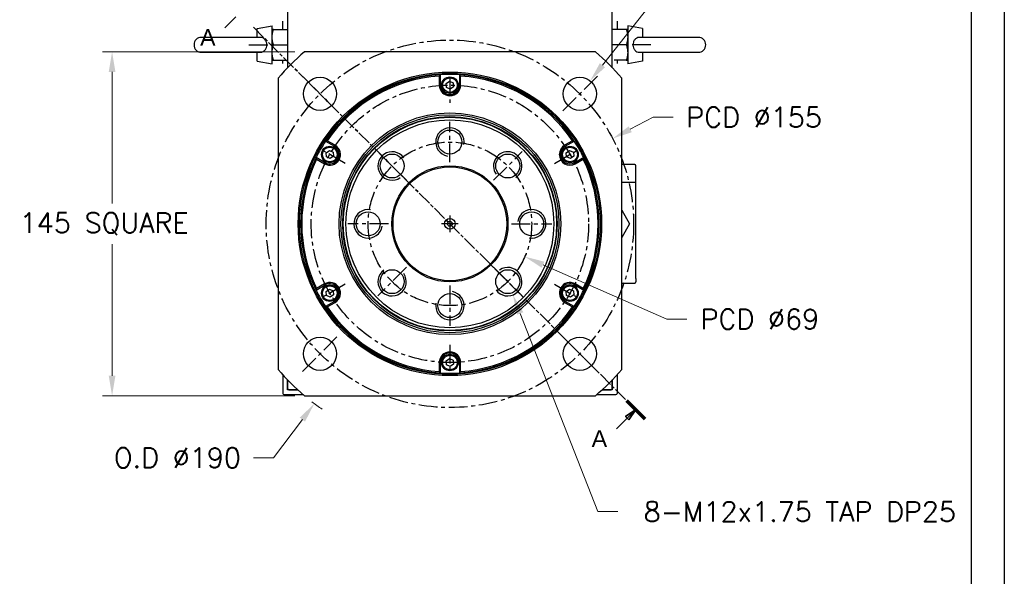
# Model space of a CAD drawing. Extents: x 52767 to 54452, y 14094 to 15292.
# Tile 4 of 8: x 54034 to 54449, y 14412 to 14647. Entities that reach past the tile are written whole.
import ezdxf

# ---------------------------------------------------------------- set-up
doc = ezdxf.new("R2010")
doc.units = 0
doc.header["$LTSCALE"] = 25.4
doc.linetypes.add('CENTER', pattern=[2, 1.25, -0.25, 0.25, -0.25])
doc.linetypes.add('CHAIN', pattern=[0.3543, 0.2362, -0.0295, 0.0591, -0.0295])
doc.layers.get('0').update_dxf_attribs({"linetype": 'CONTINUOUS'})
doc.layers.get('Defpoints').update_dxf_attribs({"linetype": 'CONTINUOUS'})
doc.layers.add('ATA-CENTER', color=133, linetype='CENTER')
for name, color, linetype, lineweight in [('ATA-DIM', 252, 'CONTINUOUS', 25), ('ATA-SECTION', 3, 'CONTINUOUS', 35), ('ATA-Thread', 3, 'CONTINUOUS', 25)]:
    doc.layers.add(name, color=color, linetype=linetype, lineweight=lineweight)
doc.styles.get("Standard").update_dxf_attribs({"font": 'simplex.shx'})
doc.styles.add('주 문자 (ISO)', font='arial.ttf')
doc.dimstyles.new('ata_A1', dxfattribs={"dimtxt": 4.2, "dimasz": 4.2, "dimexe": 2, "dimexo": 2, "dimgap": 2, "dimtad": 0, "dimtih": 1, "dimtoh": 1, "dimdec": 6, "dimdsep": 46, "dimtxsty": 'Standard', "dimcen": 0, "dimclrd": 252, "dimclre": 252, "dimclrt": 4, "dimadec": 6, "dimazin": 2, "dimtfac": 1, "dimtdec": 6, "dimtofl": 0, "dimtmove": 0, "dimatfit": 3, "dimfxl": 0, "dimtolj": 1, "dimtzin": 0, "dimlwd": 0, "dimlwe": 0, "dimarcsym": 0})

# ---------------------------------------------------------------- blocks, each defined once
blk = doc.blocks.new('*D12645')
at = {"layer": 'ATA-DIM', "color": 252, "lineweight": 0}
for p, q in [((54306.7, 14520.22), (54254.42, 14543.16)), ((54315.15, 14520.22), (54306.7, 14520.22))]:
    blk.add_line(p, q, dxfattribs=at)
at = {"layer": 'ATA-DIM', "color": 252}
blk.add_solid([(54254.98, 14544.45), (54253.86, 14541.88), (54246.73, 14546.54)], dxfattribs=at)
at = {"layer": 'Defpoints', "color": 0}
for p in [(54183.55, 14574.27), (54246.73, 14546.54)]:
    blk.add_point(p, dxfattribs=at)
at = {"layer": 'ATA-DIM', "color": 4, "insert": (54345.9, 14520.22), "char_height": 8.4, "attachment_point": 5}
blk.add_mtext('PCD %%c69', dxfattribs=at)
blk = doc.blocks.new('*D12643')
at = {"layer": 'ATA-DIM', "color": 252, "lineweight": 0}
for p, q in [((54308.6, 14664.1), (54279.49, 14627.28)), ((54317.02, 14664.1), (54308.6, 14664.1))]:
    blk.add_line(p, q, dxfattribs=at)
at = {"layer": 'ATA-DIM', "color": 252}
blk.add_solid([(54278.39, 14628.15), (54280.59, 14626.42), (54274.28, 14620.7)], dxfattribs=at)
at = {"layer": 'Defpoints', "color": 0}
for p in [(54274.28, 14620.7), (54265.6, 14609.71)]:
    blk.add_point(p, dxfattribs=at)
at = {"layer": 'ATA-DIM', "color": 4, "insert": (54360, 14664.1), "char_height": 8.4, "attachment_point": 5}
blk.add_mtext('4-%%c14 THRU', dxfattribs=at)
blk = doc.blocks.new('*D12646')
at = {"layer": 'ATA-DIM', "color": 252, "lineweight": 0}
for p, q in [((54277.55, 14439.01), (54244.79, 14522.6)), ((54285.97, 14439.01), (54277.55, 14439.01))]:
    blk.add_line(p, q, dxfattribs=at)
at = {"layer": 'ATA-DIM', "color": 252}
blk.add_solid([(54246.09, 14523.11), (54243.48, 14522.09), (54241.72, 14530.42)], dxfattribs=at)
at = {"layer": 'Defpoints', "color": 0}
for p in [(54237.34, 14541.59), (54241.72, 14530.42)]:
    blk.add_point(p, dxfattribs=at)
at = {"layer": 'ATA-DIM', "color": 4, "insert": (54362.75, 14439.01), "char_height": 8.4, "attachment_point": 5}
blk.add_mtext('8-M12x1.75 TAP DP25', dxfattribs=at)
blk = doc.blocks.new('*D12649')
at = {"layer": 'ATA-DIM', "color": 252, "lineweight": 0}
for p, q in [((54149.75, 14632.9), (54068.62, 14632.9)), ((54072.62, 14624.5), (54072.62, 14568.98)), ((54072.62, 14496.3), (54072.62, 14551.83)), ((54149.75, 14487.9), (54068.62, 14487.9))]:
    blk.add_line(p, q, dxfattribs=at)
at = {"layer": 'ATA-DIM', "color": 252}
for points in [[(54074.02, 14624.5), (54071.22, 14624.5), (54072.62, 14632.9)], [(54071.22, 14496.3), (54074.02, 14496.3), (54072.62, 14487.9)]]:
    blk.add_solid(points, dxfattribs=at)
at = {"layer": 'Defpoints', "color": 0}
for p in [(54153.75, 14632.9), (54072.62, 14487.9), (54153.75, 14487.9)]:
    blk.add_point(p, dxfattribs=at)
at = {"layer": 'ATA-DIM', "color": 4, "insert": (54033.64, 14564.98), "char_height": 8.4, "attachment_point": 1}
blk.add_mtext('\\A1;145 SQUARE', dxfattribs=at)
blk = doc.blocks.new('*D12648')
at = {"layer": 'ATA-DIM', "color": 252, "lineweight": 0}
for p, q in [((54300.86, 14605.34), (54291.22, 14600.28)), ((54309.26, 14605.34), (54300.86, 14605.34))]:
    blk.add_line(p, q, dxfattribs=at)
at = {"layer": 'ATA-DIM', "color": 252}
blk.add_solid([(54290.57, 14601.52), (54291.87, 14599.04), (54283.78, 14596.38)], dxfattribs=at)
at = {"layer": 'Defpoints', "color": 0}
for p in [(54283.78, 14596.38), (54146.5, 14524.42)]:
    blk.add_point(p, dxfattribs=at)
at = {"layer": 'ATA-DIM', "color": 4, "insert": (54343.46, 14605.34), "char_height": 8.4, "attachment_point": 5}
blk.add_mtext('PCD %%c155', dxfattribs=at)
blk = doc.blocks.new('*D12647')
at = {"layer": 'ATA-DIM', "color": 252, "lineweight": 0}
for p, q in [((54140.76, 14461.73), (54152.9, 14477.83)), ((54132.34, 14461.73), (54140.76, 14461.73))]:
    blk.add_line(p, q, dxfattribs=at)
blk.add_arc((54215.14, 14560.4), 95, 232.156, 235.4049, dxfattribs=at)
at = {"layer": 'ATA-DIM', "color": 252}
blk.add_solid([(54154.02, 14476.99), (54151.78, 14478.68), (54157.95, 14484.54)], dxfattribs=at)
at = {"layer": 'Defpoints', "color": 0}
for p in [(54215.14, 14560.4), (54157.95, 14484.54)]:
    blk.add_point(p, dxfattribs=at)
at = {"layer": 'ATA-DIM', "color": 4, "insert": (54100.16, 14461.73), "char_height": 8.4, "attachment_point": 5}
blk.add_mtext('O.D %%C190', dxfattribs=at)
blk = doc.blocks.new('ata-Border-A1-002')
at = {"color": 253, "ltscale": 0.5}
blk.add_line((841, 594), (841, 0), dxfattribs=at)
blk.add_line((834, 585), (834, 9))

msp = doc.modelspace()

# ---------------------------------------------------------------- linework, layer by layer
for p, q in [((54146.6370386, 14772.9031596), (54146.6370386, 14626.2267875)), ((54283.6370386, 14626.2267875), (54283.6370386, 14772.9031596)), ((54133.8370386, 14642.7922996), (54140.1370386, 14643.9031596)), ((54133.8370386, 14639.0531596), (54133.8370386, 14642.7922996)), ((54140.1370386, 14627.9031596), (54140.1370386, 14643.9031596)), ((54140.7175951, 14642.4031596), (54146.6370386, 14642.4031596)), ((54144.6370386, 14642.4031596), (54144.6370386, 14645.9031596)), ((54289.556482, 14642.4031596), (54283.6370386, 14642.4031596)), ((54285.6370386, 14645.9031596), (54285.6370386, 14642.4031596)), ((54290.1370386, 14643.9031596), (54290.1370386, 14627.9031596)), ((54296.4370386, 14642.7922996), (54290.1370386, 14643.9031596)), ((54296.4370386, 14642.7922996), (54296.4370386, 14639.0531596)), ((54134.9987865, 14639.0531596), (54110.3370386, 14639.0531596)), ((54319.9370386, 14639.0531596), (54295.2752906, 14639.0531596)), ((54140.7175951, 14635.9031596), (54146.6370386, 14635.9031596)), ((54289.556482, 14635.9031596), (54283.6370386, 14635.9031596)), ((54110.3370386, 14632.7531596), (54134.9987865, 14632.7531596)), ((54133.8370386, 14629.0140195), (54133.8370386, 14632.7531596)), ((54276.5271844, 14632.9031596), (54153.7468928, 14632.9031596)), ((54295.2752906, 14632.7531596), (54319.9370386, 14632.7531596)), ((54296.4370386, 14632.7531596), (54296.4370386, 14629.0140195)), ((54133.8370386, 14629.0140195), (54140.1370386, 14627.9031596)), ((54140.7175951, 14629.4031596), (54145.8550063, 14629.4031596)), ((54144.6370386, 14628.0800784), (54144.6370386, 14629.4031596)), ((54289.556482, 14629.4031596), (54284.4190709, 14629.4031596)), ((54285.6370386, 14629.4031596), (54285.6370386, 14628.0800784)), ((54296.4370386, 14629.0140195), (54290.1370386, 14627.9031596)), ((54142.6370386, 14621.7933053), (54142.6370386, 14499.0130138)), ((54210.6370386, 14622.7409491), (54210.6370386, 14618.9031596)), ((54211.1370386, 14618.9031596), (54211.1370386, 14623.2760472)), ((54219.1370386, 14623.2760472), (54219.1370386, 14618.9031596)), ((54219.6370386, 14618.9031596), (54219.6370386, 14622.7409491)), ((54287.6370386, 14499.0130138), (54287.6370386, 14621.7933053)), ((54211.1370386, 14618.9031596), (54210.6370386, 14618.9031596)), ((54213.5606524, 14619.6207992), (54214.9703396, 14620.6271698)), ((54213.7273513, 14617.8967889), (54213.5606524, 14619.6207992)), ((54215.3037375, 14617.1791493), (54213.7273513, 14617.8967889)), ((54214.9703396, 14620.6271698), (54216.5467258, 14619.9095302)), ((54216.7134247, 14618.1855199), (54215.3037375, 14617.1791493)), ((54216.5467258, 14619.9095302), (54216.7134247, 14618.1855199)), ((54219.1370386, 14618.9031596), (54219.6370386, 14618.9031596)), ((54162.6875207, 14595.303705), (54166.4745524, 14593.1172612)), ((54166.7245524, 14593.5502739), (54163.4009292, 14595.4691686)), ((54166.4745524, 14593.1172612), (54166.7245524, 14593.5502739)), ((54266.8731479, 14595.4691686), (54263.5495247, 14593.5502739)), ((54263.7995247, 14593.1172612), (54263.5495247, 14593.5502739)), ((54263.7995247, 14593.1172612), (54267.5865565, 14595.303705)), ((54162.4745524, 14586.1890579), (54158.6875207, 14588.3755018)), ((54162.8981663, 14590.3707992), (54164.3078535, 14591.3771698)), ((54163.0648652, 14588.6467889), (54162.8981663, 14590.3707992)), ((54164.6412514, 14587.9291493), (54163.0648652, 14588.6467889)), ((54164.3078535, 14591.3771698), (54165.8842397, 14590.6595302)), ((54166.0509386, 14588.9355199), (54164.6412514, 14587.9291493)), ((54165.8842397, 14590.6595302), (54166.0509386, 14588.9355199)), ((54264.2231385, 14590.3707992), (54265.6328257, 14591.3771698)), ((54264.3898375, 14588.6467889), (54264.2231385, 14590.3707992)), ((54265.9662236, 14587.9291493), (54264.3898375, 14588.6467889)), ((54265.6328257, 14591.3771698), (54267.2092119, 14590.6595302)), ((54267.3759109, 14588.9355199), (54265.9662236, 14587.9291493)), ((54267.2092119, 14590.6595302), (54267.3759109, 14588.9355199)), ((54271.5865565, 14588.3755018), (54267.7995247, 14586.1890579)), ((54158.9009292, 14587.67494), (54162.2245524, 14585.7560452)), ((54162.4745524, 14586.1890579), (54162.2245524, 14585.7560452)), ((54267.7995247, 14586.1890579), (54268.0495247, 14585.7560452)), ((54268.0495247, 14585.7560452), (54271.3731479, 14587.67494)), ((54293.1370386, 14585.4031596), (54287.6370386, 14585.4031596)), ((54293.6370386, 14579.9031596), (54293.6370386, 14584.9031596)), ((54293.6370386, 14577.4031596), (54293.6370386, 14579.9031596)), ((54293.1370386, 14577.9031596), (54287.6370386, 14577.9031596)), ((54293.6370386, 14537.4031596), (54293.6370386, 14577.4031596)), ((54287.6369971, 14566.1449011), (54290.9519931, 14560.4031596)), ((54290.9519931, 14560.4031596), (54287.6369971, 14554.661418)), ((54158.6875207, 14532.4308173), (54162.4745524, 14534.6172612)), ((54162.2245524, 14535.0502739), (54158.9009292, 14533.1313791)), ((54162.4745524, 14534.6172612), (54162.2245524, 14535.0502739)), ((54267.7995247, 14534.6172612), (54268.0495247, 14535.0502739)), ((54267.7995247, 14534.6172612), (54271.5865565, 14532.4308173)), ((54271.3731479, 14533.1313791), (54268.0495247, 14535.0502739)), ((54287.6370386, 14535.4031596), (54293.1370386, 14535.4031596)), ((54293.6370386, 14537.4031596), (54293.6370386, 14535.9031596)), ((54162.8981663, 14531.8707992), (54164.3078535, 14532.8771698)), ((54163.0648652, 14530.1467889), (54162.8981663, 14531.8707992)), ((54164.6412514, 14529.4291493), (54163.0648652, 14530.1467889)), ((54164.3078535, 14532.8771698), (54165.8842397, 14532.1595302)), ((54166.0509386, 14530.4355199), (54164.6412514, 14529.4291493)), ((54165.8842397, 14532.1595302), (54166.0509386, 14530.4355199)), ((54264.2231385, 14531.8707992), (54265.6328257, 14532.8771698)), ((54264.3898375, 14530.1467889), (54264.2231385, 14531.8707992)), ((54265.9662236, 14529.4291493), (54264.3898375, 14530.1467889)), ((54265.6328257, 14532.8771698), (54267.2092119, 14532.1595302)), ((54267.3759109, 14530.4355199), (54265.9662236, 14529.4291493)), ((54267.2092119, 14532.1595302), (54267.3759109, 14530.4355199)), ((54166.4745524, 14527.6890579), (54162.6875207, 14525.5026141)), ((54163.4009292, 14525.3371505), (54166.7245524, 14527.2560452)), ((54166.4745524, 14527.6890579), (54166.7245524, 14527.2560452)), ((54263.7995247, 14527.6890579), (54263.5495247, 14527.2560452)), ((54263.5495247, 14527.2560452), (54266.8731479, 14525.3371505)), ((54267.5865565, 14525.5026141), (54263.7995247, 14527.6890579)), ((54211.1370386, 14501.9031596), (54210.6370386, 14501.9031596)), ((54210.6370386, 14501.9031596), (54210.6370386, 14498.06537)), ((54211.1370386, 14497.5302719), (54211.1370386, 14501.9031596)), ((54213.5606524, 14502.6207992), (54214.9703396, 14503.6271698)), ((54213.7273513, 14500.8967889), (54213.5606524, 14502.6207992)), ((54215.3037375, 14500.1791493), (54213.7273513, 14500.8967889)), ((54214.9703396, 14503.6271698), (54216.5467258, 14502.9095302)), ((54216.7134247, 14501.1855199), (54215.3037375, 14500.1791493)), ((54216.5467258, 14502.9095302), (54216.7134247, 14501.1855199)), ((54219.1370386, 14501.9031596), (54219.6370386, 14501.9031596)), ((54219.1370386, 14501.9031596), (54219.1370386, 14497.5302719)), ((54219.6370386, 14498.06537), (54219.6370386, 14501.9031596)), ((54144.6370386, 14496.7262407), (54144.6370386, 14488.9031596)), ((54285.6370386, 14496.7262407), (54285.6370386, 14488.9031596)), ((54146.6370386, 14494.5795316), (54146.6370386, 14490.9031596)), ((54146.6370386, 14490.4031596), (54146.6370386, 14494.5795316)), ((54283.6370386, 14490.9031596), (54283.6370386, 14494.5795316)), ((54283.6370386, 14494.5795316), (54283.6370386, 14490.4031596)), ((54145.1370386, 14488.4031596), (54153.1612368, 14488.4031596)), ((54147.1370386, 14490.4031596), (54146.6370386, 14490.9031596)), ((54150.9108757, 14490.4031596), (54146.6370386, 14490.4031596)), ((54147.1370386, 14490.4031596), (54150.9108757, 14490.4031596)), ((54277.1128403, 14488.4031596), (54285.1370386, 14488.4031596)), ((54279.3632015, 14490.4031596), (54283.1370386, 14490.4031596)), ((54283.6370386, 14490.4031596), (54279.3632015, 14490.4031596)), ((54283.6370386, 14490.9031596), (54283.1370386, 14490.4031596)), ((54153.7468928, 14487.9031596), (54276.5271844, 14487.9031596))]:
    msp.add_line(p, q)
for centre, radius in [((54215.1370386, 14560.4031596), 64), ((54215.1370386, 14560.4031596), 63.5), ((54160.336263, 14615.2039351), 7), ((54215.1370386, 14618.9031596), 3.5), ((54215.1370386, 14618.9031596), 3.1), ((54269.9378141, 14615.2039351), 7), ((54215.1370386, 14560.4031596), 46.75), ((54215.1370386, 14560.4031596), 46.000379), ((54215.1370386, 14560.4031596), 45.2), ((54215.1370386, 14560.4031596), 45), ((54215.1370386, 14560.4031596), 43.8452995), ((54215.1370386, 14594.9031596), 5.0527847), ((54164.4745524, 14589.6531596), 3.5), ((54164.4745524, 14589.6531596), 3.1), ((54265.7995247, 14589.6531596), 3.5), ((54265.7995247, 14589.6531596), 3.1), ((54190.7418546, 14584.7983435), 5.0527847), ((54239.5322225, 14584.7983435), 5.0527847), ((54215.1370386, 14560.4031596), 24.5), ((54215.1370386, 14560.4031596), 24), ((54180.6370386, 14560.4031596), 5.0527847), ((54249.6370386, 14560.4031596), 5.0527847), ((54215.1370386, 14560.4031596), 2.25), ((54215.1370386, 14560.4031596), 1), ((54190.7418546, 14536.0079756), 5.0527847), ((54239.5322225, 14536.0079756), 5.0527847), ((54164.4745524, 14531.1531596), 3.5), ((54164.4745524, 14531.1531596), 3.1), ((54265.7995247, 14531.1531596), 3.5), ((54265.7995247, 14531.1531596), 3.1), ((54215.1370386, 14525.9031596), 5.0527847), ((54160.336263, 14505.602384), 7), ((54269.9378141, 14505.602384), 7), ((54215.1370386, 14501.9031596), 3.5), ((54215.1370386, 14501.9031596), 3.1)]:
    msp.add_circle(centre, radius)
for centre, radius, start, end in [((54110.3370386, 14635.9031596), 3.15, 90, 270), ((54319.9370386, 14635.9031596), 3.15, 270, 90), ((54215.1370386, 14560.4031596), 95, 130.256612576, 139.743387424), ((54215.1370386, 14560.4031596), 95, 40.256612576, 49.743387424), ((54215.1370386, 14560.4031596), 63, 93.640275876, 146.359724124), ((54215.1370386, 14560.4031596), 62.5, 94.128868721, 145.871131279), ((54215.1370386, 14560.4031596), 63, 86.359724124, 93.640275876), ((54215.1370386, 14560.4031596), 63, 33.640275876, 86.359724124), ((54215.1370386, 14560.4031596), 62.5, 34.128868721, 85.871131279), ((54215.1370386, 14618.9031596), 4.5, 180, 0), ((54215.1370386, 14618.9031596), 4, 180, 0), ((54215.1370386, 14560.4031596), 63, 146.359724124, 153.640275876), ((54164.4745524, 14589.6531596), 4.5, 240, 60), ((54164.4745524, 14589.6531596), 4, 240, 60), ((54265.7995247, 14589.6531596), 4.5, 120, 300), ((54265.7995247, 14589.6531596), 4, 120, 300), ((54215.1370386, 14560.4031596), 63, 26.359724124, 33.640275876), ((54215.1370386, 14560.4031596), 63, 153.640275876, 206.359724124), ((54215.1370386, 14560.4031596), 63, 333.640275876, 26.359724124), ((54215.1370386, 14560.4031596), 62.5, 154.128868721, 205.871131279), ((54215.1370386, 14560.4031596), 62.5, 334.128868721, 25.871131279), ((54293.1370386, 14584.9031596), 0.5, 0, 90), ((54293.1370386, 14577.4031596), 0.5, 0, 90), ((54164.4745524, 14531.1531596), 4.5, 300, 120), ((54164.4745524, 14531.1531596), 4, 300, 120), ((54265.7995247, 14531.1531596), 4.5, 60, 240), ((54265.7995247, 14531.1531596), 4, 60, 240), ((54293.1370386, 14535.9031596), 0.5, 270, 0), ((54215.1370386, 14560.4031596), 63, 206.359724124, 213.640275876), ((54215.1370386, 14560.4031596), 63, 326.359724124, 333.640275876), ((54215.1370386, 14560.4031596), 63, 213.640275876, 266.359724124), ((54215.1370386, 14560.4031596), 62.5, 214.128868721, 265.871131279), ((54215.1370386, 14560.4031596), 63, 273.640275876, 326.359724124), ((54215.1370386, 14560.4031596), 62.5, 274.128868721, 325.871131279), ((54215.1370386, 14501.9031596), 4.5, 0, 180), ((54215.1370386, 14501.9031596), 4, 0, 180), ((54215.1370386, 14560.4031596), 95, 220.256612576, 229.743387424), ((54215.1370386, 14560.4031596), 63, 266.359724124, 273.640275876), ((54215.1370386, 14560.4031596), 95, 310.256612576, 319.743387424), ((54145.1370386, 14488.9031596), 0.5, 180, 270), ((54285.1370386, 14488.9031596), 0.5, 270, 0)]:
    msp.add_arc(centre, radius, start, end)
for points, weights in [([(54140.7175951, 14642.4031596), (54140.1370386, 14642.4031596), (54140.1370386, 14642.4031596)], [1.01001874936, 1.04314139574, 1]), ([(54140.1370386, 14639.1531596), (54140.1370386, 14640.6614898), (54140.7175951, 14642.4031596)], [1, 1.04314139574, 1.01001874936]), ([(54290.1370386, 14642.4031596), (54290.1370386, 14642.4031596), (54289.556482, 14642.4031596)], [1, 1.04314139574, 1.01001874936]), ([(54289.556482, 14642.4031596), (54290.1370386, 14640.6614898), (54290.1370386, 14639.1531596)], [1.01001874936, 1.04314139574, 1]), ([(54140.7175951, 14635.9031596), (54140.1370386, 14637.6448293), (54140.1370386, 14639.1531596)], [1.01001874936, 1.04314139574, 1]), ([(54290.1370386, 14639.1531596), (54290.1370386, 14637.6448293), (54289.556482, 14635.9031596)], [1, 1.04314139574, 1.01001874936]), ([(54140.1370386, 14632.6531596), (54140.1370386, 14634.1614898), (54140.7175951, 14635.9031596)], [1, 1.04314139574, 1.01001874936]), ([(54289.556482, 14635.9031596), (54290.1370386, 14634.1614898), (54290.1370386, 14632.6531596)], [1.01001874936, 1.04314139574, 1]), ([(54140.7175951, 14629.4031596), (54140.1370386, 14631.1448293), (54140.1370386, 14632.6531596)], [1.01001874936, 1.04314139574, 1]), ([(54290.1370386, 14632.6531596), (54290.1370386, 14631.1448293), (54289.556482, 14629.4031596)], [1, 1.04314139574, 1.01001874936]), ([(54140.1370386, 14629.4031596), (54140.1370386, 14629.4031596), (54140.7175951, 14629.4031596)], [1, 1.04314139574, 1.01001874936]), ([(54289.556482, 14629.4031596), (54290.1370386, 14629.4031596), (54290.1370386, 14629.4031596)], [1.01001874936, 1.04314139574, 1])]:
    msp.add_rational_spline(points, weights, degree=2)
for points in [[(54134.9987822, 14632.7531477), (54135.0818894, 14632.7531511), (54135.1647582, 14632.7562561), (54135.6221197, 14632.7913739), (54135.9762042, 14632.8856715), (54136.6417627, 14633.2180294), (54136.9376837, 14633.4579878), (54137.4248408, 14634.0542255), (54137.6103178, 14634.4055268), (54137.8544, 14635.1704646), (54137.911445, 14635.5762144), (54137.8938822, 14636.3945561), (54137.8186362, 14636.7986362), (54137.5406036, 14637.5432326), (54137.3423221, 14637.8776647), (54136.8447586, 14638.4276488), (54136.5549491, 14638.6428417), (54135.8881179, 14638.9502373), (54135.5213581, 14639.0342987), (54135.0898756, 14639.0522287), (54135.0443419, 14639.0531668), (54134.9987793, 14639.0531766)], [(54295.275295, 14639.0531714), (54295.1921877, 14639.053168), (54295.1093189, 14639.050063), (54294.6519575, 14639.0149452), (54294.297873, 14638.9206476), (54293.6323144, 14638.5882897), (54293.3363934, 14638.3483313), (54292.8492363, 14637.7520936), (54292.6637593, 14637.4007923), (54292.4196771, 14636.6358545), (54292.3626321, 14636.2301047), (54292.3801949, 14635.411763), (54292.4554409, 14635.0076829), (54292.7334735, 14634.2630865), (54292.931755, 14633.9286544), (54293.4293185, 14633.3786703), (54293.719128, 14633.1634774), (54294.3859592, 14632.8560818), (54294.752719, 14632.7720204), (54295.1842015, 14632.7540904), (54295.2297352, 14632.7531523), (54295.2752979, 14632.7531425)]]:
    msp.add_open_spline(points, degree=3, knots=[-1.1220648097, -1.1220648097, -1.1220648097, -1.1220648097, -1.0965690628, -1.0965690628, -0.9807252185, -0.9807252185, -0.8586322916, -0.8586322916, -0.7353053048, -0.7353053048, -0.6127162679, -0.6127162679, -0.4893775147, -0.4893775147, -0.3679615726, -0.3679615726, -0.2521654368, -0.2521654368, -0.1335841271, -0.1335841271, -0.1196121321, -0.1196121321, -0.1196121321, -0.1196121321])
for points in [[(54211.1370386, 14623.2760472), (54210.9701148, 14623.0981662), (54210.8034436, 14622.9197995), (54210.6370386, 14622.7409491)], [(54219.1370386, 14623.2760472), (54219.3039623, 14623.0981662), (54219.4706335, 14622.9197995), (54219.6370386, 14622.7409491)], [(54162.6875207, 14595.303705), (54162.925032, 14595.3593247), (54163.1628377, 14595.4144828), (54163.4009292, 14595.4691686)], [(54266.8731479, 14595.4691686), (54267.1112394, 14595.4144828), (54267.3490451, 14595.3593247), (54267.5865565, 14595.303705)], [(54158.9009292, 14587.67494), (54158.8292428, 14587.9084762), (54158.7581082, 14588.142001), (54158.6875207, 14588.3755018)], [(54271.5865565, 14588.3755018), (54271.5159689, 14588.142001), (54271.4448344, 14587.9084762), (54271.3731479, 14587.67494)], [(54158.6875207, 14532.4308173), (54158.7581082, 14532.6643181), (54158.8292428, 14532.8978429), (54158.9009292, 14533.1313791)], [(54271.3731479, 14533.1313791), (54271.4448344, 14532.8978429), (54271.5159689, 14532.6643181), (54271.5865565, 14532.4308173)], [(54163.4009292, 14525.3371505), (54163.1628377, 14525.3918363), (54162.925032, 14525.4469944), (54162.6875207, 14525.5026141)], [(54267.5865565, 14525.5026141), (54267.3490451, 14525.4469944), (54267.1112394, 14525.3918363), (54266.8731479, 14525.3371505)], [(54211.1370386, 14497.5302719), (54210.9701148, 14497.7081529), (54210.8034436, 14497.8865196), (54210.6370386, 14498.06537)], [(54219.6370386, 14498.06537), (54219.4706335, 14497.8865196), (54219.3039623, 14497.7081529), (54219.1370386, 14497.5302719)]]:
    msp.add_open_spline(points, degree=3)
at = {"layer": 'ATA-CENTER', "ltscale": 0.25}
for p, q in [((54130.3370386, 14635.9031596), (54143.6370386, 14635.9031596)), ((54299.9370386, 14635.9031596), (54286.6370386, 14635.9031596)), ((54167.7608842, 14607.7793139), (54152.9116418, 14622.6285563)), ((54215.1370386, 14622.4031596), (54215.1370386, 14611.4031596)), ((54277.3624353, 14622.6285563), (54262.5131929, 14607.7793139)), ((54215.1370386, 14586.3501596), (54215.1370386, 14603.4561596)), ((54170.969743, 14585.9031596), (54161.4434635, 14591.4031596)), ((54196.7897389, 14578.7504592), (54184.6939703, 14590.8462278)), ((54233.4843382, 14578.7504592), (54245.5801068, 14590.8462278)), ((54259.3043342, 14585.9031596), (54268.8306136, 14591.4031596)), ((54215.1370386, 14563.9031596), (54215.1370386, 14556.9031596)), ((54189.1900386, 14560.4031596), (54172.0840386, 14560.4031596)), ((54218.6370386, 14560.4031596), (54211.6370386, 14560.4031596)), ((54241.0840386, 14560.4031596), (54258.1900386, 14560.4031596)), ((54196.7897389, 14542.0558599), (54184.6939703, 14529.9600913)), ((54233.4843382, 14542.0558599), (54245.5801068, 14529.9600913)), ((54170.969743, 14534.9031596), (54161.4434635, 14529.4031596)), ((54215.1370386, 14534.4561596), (54215.1370386, 14517.3501596)), ((54259.3043342, 14534.9031596), (54268.8306136, 14529.4031596)), ((54152.9116418, 14498.1777628), (54167.7608842, 14513.0270052)), ((54215.1370386, 14509.4031596), (54215.1370386, 14498.4031596)), ((54277.3624353, 14498.1777628), (54262.5131929, 14513.0270052))]:
    msp.add_line(p, q, dxfattribs=at)
for radius in [77.5, 58.5, 34.5]:
    msp.add_circle((54215.1370386, 14560.4031596), radius, dxfattribs=at)
at = {"layer": 'ATA-SECTION', "linetype": 'Continuous'}
for p, q in [((54120.2414034, 14643.1318849), (54124.7893244, 14647.6798059)), ((54293.5164346, 14482.0237635), (54289.2737939, 14479.1953364)), ((54289.9809007, 14478.4882296), (54293.5164346, 14482.0237635)), ((54290.6880074, 14477.7811229), (54293.5164346, 14482.0237635)), ((54285.4329797, 14473.9403087), (54289.9809007, 14478.4882296)), ((54289.2737939, 14479.1953364), (54290.6880074, 14477.7811229))]:
    msp.add_line(p, q, dxfattribs=at)
at = {"layer": 'ATA-SECTION', "linetype": 'CHAIN'}
msp.add_line((54132.2417759, 14643.2984223), (54289.599517, 14485.9406811), dxfattribs=at)
at = {"layer": 'ATA-SECTION', "linetype": 'Continuous', "lineweight": 70}
msp.add_line((54289.599517, 14485.9406811), (54297.4333521, 14478.106846), dxfattribs=at)
at = {"layer": 'ATA-SECTION', "linetype": 'Continuous', "flags": 128}
msp.add_lwpolyline([(54290.6880078, 14477.7811301), (54293.5164341, 14482.0237601), (54289.2737946, 14479.1953337), (54290.6880078, 14477.7811301)], dxfattribs=at)
at = {"layer": 'ATA-SECTION'}
msp.add_solid([(54290.6880078, 14477.7811301), (54293.5164341, 14482.0237601), (54289.2737946, 14479.1953337), (54290.6880078, 14477.7811301)], dxfattribs=at)
at = {"layer": 'ATA-Thread'}
for centre, start, end in [((54215.1370386, 14594.9031596), 350, 260), ((54190.7418546, 14584.7983435), 35, 305), ((54239.5322225, 14584.7983435), 305, 215), ((54180.6370386, 14560.4031596), 80, 350), ((54249.6370386, 14560.4031596), 260, 170), ((54190.7418546, 14536.0079756), 125, 35), ((54239.5322225, 14536.0079756), 215, 125), ((54215.1370386, 14525.9031596), 170, 80)]:
    msp.add_arc(centre, 6, start, end, dxfattribs=at)

# ---------------------------------------------------------------- block references
at = {"xscale": 2, "yscale": 2, "zscale": 2}
msp.add_blockref('ata-Border-A1-002', (52767.0214475, 14103.7975489), dxfattribs=at)

# ---------------------------------------------------------------- texts
at = {"layer": 'ATA-SECTION', "char_height": 6.9999999, "attachment_point": 7, "style": '주 문자 (ISO)'}
for insert in [(54109.7496195, 14635.5157898), (54274.9411958, 14466.3242135)]:
    msp.add_mtext('A', dxfattribs=dict(at, insert=insert))

# ---------------------------------------------------------------- dimensions: what is measured, and where the dimension line sits
at = {"layer": 'ATA-DIM'}
for p1, p2, text, override, picture, middle in [((54265.5965344, 14609.7127339), (54274.2790938, 14620.6951363), '4-<> THRU', {"dimscale": 2, "dimtp": 0.1, "dimtm": 0.1, "dimtfac": 0.71, "dimtdec": 3, "dimtolj": 0, "dimtzin": 8}, '*D12643', (54359.9965406, 14664.1026153)), ((54146.4962133, 14524.4213987), (54283.7778638, 14596.3849204), 'PCD <>', {"dimscale": 2, "dimtp": 0.1, "dimtm": 0.1, "dimtfac": 0.71, "dimtdec": 3, "dimtolj": 0, "dimtzin": 8}, '*D12648', (54343.4597033, 14605.3392804)), ((54183.5450684, 14574.266688), (54246.7290087, 14546.5396311), 'PCD <>', {"dimscale": 2, "dimtol": 0, "dimlim": 0, "dimtp": 0.1, "dimtm": 0.1, "dimtfac": 0.71, "dimtdec": 3, "dimtolj": 0, "dimtzin": 8}, '*D12645', (54345.8993188, 14520.2228141)), ((54237.3425767, 14541.5941596), (54241.7218683, 14530.4217916), '8-M12x1.75 TAP DP25', {"dimscale": 2, "dimtp": 0.1, "dimtm": 0.1, "dimtfac": 0.71, "dimtdec": 3, "dimtolj": 0, "dimtzin": 8}, '*D12646', (54362.7544045, 14439.0064872))]:
    dim = msp.add_diameter_dim_2p(p1=p1, p2=p2, text=text, dimstyle='ata_A1', override=override, dxfattribs=at)
    dim.commit()
    dim.dimension.update_dxf_attribs({"geometry": picture, "text_midpoint": middle, "dimtype": 163})
dim = msp.add_linear_dim(base=(54072.6200787, 14487.9031596), p1=(54153.7468928, 14632.9031596), p2=(54153.7468928, 14487.9031596), angle=90, text='<> SQUARE', dimstyle='ata_A1', override={"dimscale": 2, "dimtol": 0, "dimlim": 0, "dimtp": 0, "dimtm": 0, "dimtfac": 0.571429, "dimtdec": 2, "dimtolj": 1, "dimtzin": 0}, dxfattribs=at)
dim.commit()
dim.dimension.update_dxf_attribs({"geometry": '*D12649', "text_midpoint": (54072.6200787, 14560.4031596), "dimtype": 160})
dim = msp.add_radius_dim(center=(54215.1370386, 14560.4031596), mpoint=(54157.9544348, 14484.5404557), text='O.D %%C190', dimstyle='ata_A1', override={"dimscale": 2, "dimtol": 0, "dimlim": 0, "dimtp": 0.1, "dimtm": 0.1, "dimtfac": 0.71, "dimtdec": 3, "dimtolj": 0, "dimtzin": 8}, dxfattribs=at)
dim.commit()
dim.dimension.update_dxf_attribs({"geometry": '*D12647', "text_midpoint": (54100.158169, 14461.7266078), "dimtype": 164})

doc.saveas('drawing.dxf')
